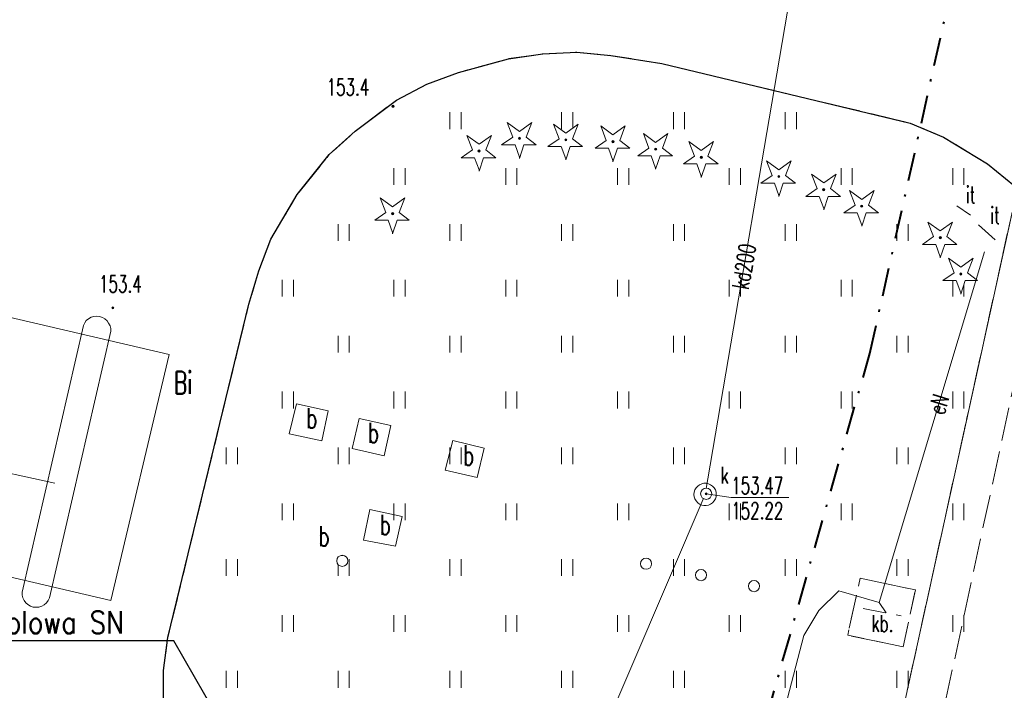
# Model space of a CAD drawing. Header units: metres. Extents: x 6434458 to 6462360, y 5631591 to 5655284.
# Tile 21 of 34: x 6443558 to 6443602, y 5639175 to 5639205. Entities that reach past the tile are written whole.
import ezdxf
from ezdxf import colors
from ezdxf.entities.mleader import LeaderData, LeaderLine
from ezdxf.enums import TextEntityAlignment as Align
from ezdxf.math import Vec2, Vec3

# ---------------------------------------------------------------- set-up
doc = ezdxf.new("R2010")
doc.units = ezdxf.units.M
doc.set_wipeout_variables(frame=1)
for name, pattern in [('DASHDOT', [25.4, 12.7, -6.35, 0, -6.35]), ('L_0_02', [0]), ('L_0_03', [1, 0.5, -0.5]), ('L_0_04', [1.5, 1, -0.5]), ('L_0_06', [2, 1.5, -0.5])]:
    doc.linetypes.add(name, pattern=pattern)
doc.layers.get('0').update_dxf_attribs({"linetype": 'CONTINUOUS', "lineweight": 18})
for name, color, linetype, lineweight in [('EGB_DzialkaEwidencyjna', 7, 'L_0_02', 18), ('EGB_KonturUzytkuGruntowego', 96, 'L_0_03', 18), ('EL-PROJ_KABEL_SN', 7, 'DASHDOT', 40), ('GES_InneUrzadzeniaTowarzyszace', 7, 'CONTINUOUS', 18), ('GES_InneUrzadzeniaTowarzyszace_P', 7, 'CONTINUOUS', 18), ('GES_PrzewodElektroenergetyczny', 1, 'CONTINUOUS', 18), ('GES_PrzewodGazowy_Projektowany', 7, 'CONTINUOUS', 18), ('GES_PrzewodKanalizacyjny', 36, 'CONTINUOUS', 18), ('GES_Rzedna', 7, 'CONTINUOUS', 18), ('GES_UrzadzeniaSiecKanalizacyjna', 7, 'CONTINUOUS', 18), ('KR_ObiektKarto', 7, 'CONTINUOUS', 18), ('OT_Budowle', 7, 'CONTINUOUS', 18), ('OT_Komunikacja', 7, 'CONTINUOUS', 18), ('OT_Rzedna', 7, 'CONTINUOUS', 18), ('OT_ZagospodarowanieTerenu', 7, 'CONTINUOUS', 18), ('OT_ZagospodarowanieTerenu_P', 7, 'CONTINUOUS', 18)]:
    doc.layers.add(name, color=color, linetype=linetype, lineweight=lineweight)
doc.layers.add('EL-OPIS_PZT', color=7, linetype='CONTINUOUS')
doc.styles.add('GW_OPISY', font='romans.shx', dxfattribs={"width": 0.85})
doc.styles.get("Standard").update_dxf_attribs({"font": 'simplex.shx'})

# ---------------------------------------------------------------- blocks, each defined once
blk = doc.blocks.new('OTZT_S')
at = {"color": 0, "linetype": 'Continuous', "lineweight": 18, "flags": 128}
for points in [[(-0.5, -0.75), (-0.5, 0.75)], [(0.5, 0.75), (0.5, -0.75)]]:
    blk.add_lwpolyline(points, dxfattribs=at)
blk = doc.blocks.new('SUPK')
at = {"color": 0, "linetype": 'Continuous', "lineweight": 18}
blk.add_wipeout([(0, -0.5), (0.25, -0.433), (0.433, -0.25), (0.5, 0), (0.433, 0.25), (0.25, 0.433), (0, 0.5), (-0.25, 0.433), (-0.433, 0.25), (-0.5, 0), (-0.433, -0.25), (-0.25, -0.433)], dxfattribs=at)
blk.add_circle((0, 0), 0.5, dxfattribs=at)
blk = doc.blocks.new('SUPP')
at = {"color": 0, "linetype": 'Continuous', "lineweight": 18}
blk.add_wipeout([(0, -0.5), (0.25, -0.433), (0.433, -0.25), (0.5, 0), (0.433, 0.25), (0.25, 0.433), (0, 0.5), (-0.25, 0.433), (-0.433, 0.25), (-0.5, 0), (-0.433, -0.25), (-0.25, -0.433)], dxfattribs=at)
blk.add_circle((0, 0), 0.5, dxfattribs=at)
blk = doc.blocks.new('SUPW_O')
at = {"color": 0, "linetype": 'Continuous', "lineweight": 18}
blk.add_wipeout([(0, -0.5), (0.25, -0.433), (0.433, -0.25), (0.5, 0), (0.433, 0.25), (0.25, 0.433), (0, 0.5), (-0.25, 0.433), (-0.433, 0.25), (-0.5, 0), (-0.433, -0.25), (-0.25, -0.433)], dxfattribs=at)
blk.add_circle((0, 0), 0.5, dxfattribs=at)
blk = doc.blocks.new('SUPS01_05')
at = {"linetype": 'Continuous', "lineweight": 13}
blk.add_hatch(color=0, dxfattribs=at).paths.add_polyline_path([(0, -0.091, 1), (0, 0.091, 1)])
at = {"color": 0, "linetype": 'Continuous', "lineweight": 13}
blk.add_circle((0, 0), 0.0906, dxfattribs=at)
blk = doc.blocks.new('OTRN')
at = {"linetype": 'Continuous', "lineweight": 13}
blk.add_hatch(color=0, dxfattribs=at).paths.add_polyline_path([(0, -0.091, 1), (0, 0.091, 1)])
at = {"color": 0, "linetype": 'Continuous', "lineweight": 13}
blk.add_circle((0, 0), 0.0906, dxfattribs=at)
blk = doc.blocks.new('OTZG')
at = {"color": 0, "linetype": 'Continuous', "lineweight": 13}
blk.add_wipeout([(0, -1.7), (-0.4, -0.6), (-1.6, -0.6), (-0.6, 0.1), (-1.1, 1.4), (0, 0.6), (1.1, 1.4), (0.6, 0.1), (1.5, -0.6), (0.4, -0.6), (0, -1.8)], dxfattribs=at)
at = {"linetype": 'Continuous', "lineweight": 13}
blk.add_hatch(color=0, dxfattribs=at).paths.add_polyline_path([(0, -0.1, 1), (0, 0.1, 1)])
at = {"color": 0, "linetype": 'Continuous', "lineweight": 13, "flags": 128}
blk.add_lwpolyline([(0, -1.7), (-0.4, -0.6), (-1.6, -0.6), (-0.6, 0.1), (-1.1, 1.4), (0, 0.6), (1.1, 1.4), (0.6, 0.1), (1.5, -0.6), (0.4, -0.6), (0, -1.8)], close=True, dxfattribs=at)
at = {"color": 0, "linetype": 'Continuous', "lineweight": 13}
blk.add_circle((0, 0), 0.1, dxfattribs=at)

msp = doc.modelspace()

# ---------------------------------------------------------------- linework, layer by layer
at = {"layer": 'EGB_DzialkaEwidencyjna', "linetype": 'CONTINUOUS', "lineweight": 18}
msp.add_line((6443607.21, 5639217.43), (6443590.05, 5639139.14), dxfattribs=at)
at = {"layer": 'EGB_KonturUzytkuGruntowego', "color": 96, "linetype": 'L_0_03', "lineweight": 18, "flags": 128}
for points in [[(6442990.6, 5639609.39), (6443068.1, 5639513.35), (6443129.24, 5639437.58), (6443184.52, 5639369.07), (6443197.1, 5639353.62), (6443245.04, 5639294.72), (6443255.84, 5639281.58), (6443303.6, 5639223.58), (6443353.99, 5639161.22), (6443407.38, 5639095.61), (6443411.6, 5639090.32), (6443440.33, 5639054.34), (6443476.41, 5639010.08), (6443474.2, 5639004.68), (6443470.05, 5638994.67), (6443538.24, 5638915.85), (6443541.29, 5638930), (6443544.55, 5638943.98), (6443590.05, 5639139.14), (6443591.51, 5639145.8), (6443607.21, 5639217.43), (6443629.54, 5639314.88), (6443668.4, 5639484.38), (6443669.43, 5639488.88), (6443673.45, 5639506.42), (6443681.42, 5639541.22), (6443684.92, 5639556.48), (6443603.59, 5639573.28), (6443557.87, 5639580.21), (6443541.91, 5639583.55), (6443520.56, 5639588.01), (6443508.07, 5639590.26), (6443475.6, 5639596.1), (6443466.84, 5639597.72), (6443453.16, 5639600.15), (6443448.95, 5639600.9), (6443448.02, 5639597.56), (6443438.9, 5639599.1), (6443396.17, 5639606.27), (6443322.18, 5639619.21), (6443251.23, 5639624.71), (6443212.99, 5639622.38), (6443134.18, 5639617.57), (6443098.93, 5639615.42)], [(6443499.2, 5639112.16), (6443513.41, 5639176.13), (6443524.41, 5639225.69), (6443526.25, 5639233.58), (6443529.4, 5639232.95), (6443531.47, 5639243.32), (6443539.31, 5639241.83), (6443537.23, 5639231.39), (6443558.67, 5639227.11), (6443577.73, 5639223.31), (6443607.21, 5639217.43), (6443591.51, 5639145.8), (6443558.05, 5639154.98), (6443550.42, 5639157.8), (6443521, 5639035.09), (6443483.97, 5639043.58)]]:
    msp.add_lwpolyline(points, close=True, dxfattribs=at)
at = {"layer": 'GES_InneUrzadzeniaTowarzyszace', "color": 1, "linetype": 'Continuous', "lineweight": 18, "flags": 128}
msp.add_lwpolyline([(6443559.42, 5639178.72), (6443559.34, 5639178.62), (6443559.24, 5639178.53), (6443559.13, 5639178.47), (6443559, 5639178.43), (6443558.87, 5639178.42), (6443558.75, 5639178.43), (6443558.62, 5639178.47), (6443558.51, 5639178.54), (6443558.41, 5639178.62), (6443558.34, 5639178.73), (6443558.28, 5639178.84), (6443558.25, 5639178.97), (6443558.25, 5639179.1), (6443560.99, 5639191.03), (6443561.05, 5639191.15), (6443561.12, 5639191.25), (6443561.22, 5639191.33), (6443561.33, 5639191.4), (6443561.46, 5639191.43), (6443561.59, 5639191.45), (6443561.71, 5639191.43), (6443561.84, 5639191.39), (6443561.95, 5639191.33), (6443562.05, 5639191.24), (6443562.12, 5639191.14), (6443562.18, 5639191.02), (6443562.21, 5639190.9), (6443562.21, 5639190.77), (6443559.47, 5639178.84)], close=True, dxfattribs=at)
at = {"layer": 'GES_InneUrzadzeniaTowarzyszace', "color": 7, "linetype": 'Continuous', "lineweight": 18, "flags": 128}
for points in [[(6443571.94, 5639187.21), (6443571.65, 5639185.87), (6443570.2, 5639186.19), (6443570.52, 5639187.52)], [(6443574.74, 5639186.56), (6443574.45, 5639185.2), (6443573.02, 5639185.52), (6443573.32, 5639186.87)], [(6443578.92, 5639185.54), (6443578.6, 5639184.23), (6443577.18, 5639184.56), (6443577.51, 5639185.89)], [(6443575.25, 5639182.49), (6443574.95, 5639181.15), (6443573.52, 5639181.42), (6443573.8, 5639182.79)]]:
    msp.add_lwpolyline(points, close=True, dxfattribs=at)
at = {"layer": 'GES_PrzewodElektroenergetyczny', "color": 1, "linetype": 'Continuous', "lineweight": 18, "flags": 128}
for points in [[(6443596.59, 5639178.63), (6443601.3, 5639194.33)], [(6443559.71, 5639183.98), (6443552.33, 5639185.58), (6443544.21, 5639187.31)], [(6443591.39, 5639160.08), (6443588.66, 5639159.65), (6443593.22, 5639177.16), (6443593.89, 5639178.27), (6443594.78, 5639179.15), (6443596.59, 5639178.63), (6443596.9, 5639178.17)]]:
    msp.add_lwpolyline(points, dxfattribs=at)
at = {"layer": 'GES_PrzewodGazowy_Projektowany', "color": 52, "linetype": 'L_0_06', "lineweight": 18, "flags": 128}
msp.add_lwpolyline([(6443608.31, 5639214.72), (6443591.87, 5639138.65), (6443589.78, 5639136.35), (6443558.2, 5639034.63)], dxfattribs=at)
at = {"layer": 'GES_PrzewodKanalizacyjny', "color": 36, "linetype": 'Continuous', "lineweight": 18, "flags": 128}
msp.add_lwpolyline([(6443577.14, 5639156.22), (6443588.8, 5639183.47), (6443592.93, 5639207.74)], dxfattribs=at)
at = {"layer": 'GES_UrzadzeniaSiecKanalizacyjna', "color": 36, "linetype": 'Continuous', "lineweight": 18, "flags": 128}
msp.add_lwpolyline([(6443589.29, 5639183.37), (6443589.26, 5639183.27), (6443589.2, 5639183.18), (6443589.13, 5639183.1), (6443589.05, 5639183.04), (6443588.95, 5639182.99), (6443588.85, 5639182.97), (6443588.75, 5639182.97), (6443588.65, 5639182.99), (6443588.55, 5639183.04), (6443588.47, 5639183.1), (6443588.4, 5639183.18), (6443588.34, 5639183.27), (6443588.31, 5639183.37), (6443588.3, 5639183.47), (6443588.31, 5639183.57), (6443588.34, 5639183.67), (6443588.4, 5639183.76), (6443588.47, 5639183.84), (6443588.55, 5639183.9), (6443588.65, 5639183.95), (6443588.75, 5639183.97), (6443588.85, 5639183.97), (6443588.95, 5639183.95), (6443589.05, 5639183.9), (6443589.13, 5639183.84), (6443589.2, 5639183.76), (6443589.26, 5639183.67), (6443589.29, 5639183.57), (6443589.3, 5639183.47)], close=True, dxfattribs=at)
at = {"layer": 'OT_Budowle', "color": 7, "linetype": 'Continuous', "lineweight": 18, "flags": 128}
msp.add_lwpolyline([(6443564.83, 5639189.73), (6443562.22, 5639178.73), (6443542.24, 5639183.4), (6443544.88, 5639194.39)], close=True, dxfattribs=at)
at = {"layer": 'OT_Komunikacja', "color": 7, "linetype": 'L_0_06', "lineweight": 18, "flags": 128}
for points in [[(6443609.92, 5639185.18), (6443609.51, 5639186.44), (6443608.96, 5639187.84), (6443608.33, 5639189.26), (6443607.3, 5639191.28), (6443606.09, 5639193.2), (6443605.25, 5639194.48), (6443604.3, 5639195.7), (6443602.64, 5639197.28), (6443601.43, 5639198.26), (6443599.47, 5639199.46), (6443597.98, 5639200.09), (6443586.86, 5639202.75), (6443584.58, 5639203.12), (6443583.06, 5639203.26), (6443581.54, 5639203.19), (6443580, 5639202.97), (6443577.77, 5639202.36), (6443576.36, 5639201.83), (6443574.99, 5639201.11), (6443573.14, 5639199.72), (6443571.99, 5639198.68), (6443570.56, 5639196.9), (6443569.37, 5639194.9), (6443568.84, 5639193.47), (6443568.39, 5639191.98), (6443564.77, 5639177.07), (6443564.57, 5639175.59), (6443564.58, 5639174.07), (6443564.72, 5639172.53), (6443565.05, 5639171.02), (6443565.52, 5639169.55), (6443566.14, 5639168.13), (6443566.92, 5639166.77), (6443567.8, 5639165.54), (6443568.81, 5639164.37), (6443569.92, 5639163.33), (6443571.21, 5639162.46), (6443572.52, 5639161.63), (6443573.89, 5639161.02), (6443575.37, 5639160.55), (6443587.25, 5639157.76), (6443588.76, 5639157.58), (6443590.26, 5639157.45), (6443591.78, 5639157.54), (6443593.29, 5639157.81), (6443594.77, 5639158.28), (6443596.2, 5639158.82), (6443597.57, 5639159.53), (6443598.88, 5639160.42), (6443600.02, 5639161.39), (6443601.09, 5639162.46), (6443602.64, 5639164.1), (6443604.4, 5639166.14), (6443606.36, 5639168.65), (6443606.46, 5639168.64), (6443599.36, 5639133.03), (6443597.06, 5639141.46), (6443593.1, 5639147.63), (6443587.49, 5639150.83), (6443550.76, 5639159.21), (6443551.43, 5639161.99), (6443546.94, 5639163.05), (6443546.6, 5639161.5), (6443537, 5639163.24), (6443535.13, 5639166.3), (6443535.6, 5639168.58), (6443538.26, 5639179.99), (6443541.27, 5639179.33), (6443541.61, 5639179.27), (6443541.95, 5639179.25), (6443542.29, 5639179.27), (6443542.63, 5639179.33), (6443542.95, 5639179.43), (6443543.27, 5639179.56), (6443543.57, 5639179.72), (6443543.85, 5639179.92), (6443544.1, 5639180.15), (6443544.33, 5639180.4), (6443544.53, 5639180.68), (6443544.69, 5639180.98), (6443544.83, 5639181.29), (6443544.92, 5639181.62), (6443552.88, 5639217.26), (6443553.89, 5639217.12), (6443557.25, 5639216.34), (6443597.68, 5639206.87), (6443599.19, 5639206.66), (6443600.72, 5639206.53), (6443602.28, 5639206.56), (6443603.8, 5639206.78), (6443605.32, 5639207.15), (6443606.74, 5639207.66), (6443608.16, 5639208.32), (6443609.5, 5639209.01), (6443611.47, 5639210.23), (6443612.68, 5639211.15), (6443613.87, 5639212.15), (6443614.89, 5639213.29), (6443615.8, 5639214.56), (6443616.81, 5639216.28), (6443617.04, 5639216.68), (6443609.98, 5639184.99)], [(6443595.74, 5639179.73), (6443598.21, 5639179.2), (6443597.66, 5639176.65), (6443595.18, 5639177.17)]]:
    msp.add_lwpolyline(points, close=True, dxfattribs=at)
at = {"layer": 'OT_Komunikacja', "color": 7, "linetype": 'Continuous', "lineweight": 25, "flags": 128}
msp.add_lwpolyline([(6443564.58, 5639174.07), (6443564.57, 5639175.59), (6443564.77, 5639177.07), (6443568.39, 5639191.98), (6443568.84, 5639193.47), (6443569.37, 5639194.9), (6443570.56, 5639196.9), (6443571.99, 5639198.68), (6443573.14, 5639199.72), (6443574.99, 5639201.11), (6443576.36, 5639201.83), (6443577.77, 5639202.36), (6443580, 5639202.97), (6443581.54, 5639203.19), (6443583.06, 5639203.26), (6443584.58, 5639203.12), (6443586.86, 5639202.75), (6443597.98, 5639200.09), (6443599.47, 5639199.46), (6443601.43, 5639198.26), (6443602.64, 5639197.28)], dxfattribs=at)
at = {"layer": 'OT_ZagospodarowanieTerenu', "color": 7, "linetype": 'L_0_04', "lineweight": 18, "flags": 128}
for points in [[(6443587.25, 5639157.76), (6443575.37, 5639160.55), (6443573.89, 5639161.02), (6443572.52, 5639161.63), (6443571.21, 5639162.46), (6443569.92, 5639163.33), (6443568.81, 5639164.37), (6443567.8, 5639165.54), (6443566.92, 5639166.77), (6443566.14, 5639168.13), (6443565.52, 5639169.55), (6443565.05, 5639171.02), (6443564.72, 5639172.53), (6443564.58, 5639174.07), (6443564.57, 5639175.59), (6443564.77, 5639177.07), (6443568.39, 5639191.98), (6443568.84, 5639193.47), (6443569.37, 5639194.9), (6443570.56, 5639196.9), (6443571.99, 5639198.68), (6443573.14, 5639199.72), (6443574.99, 5639201.11), (6443576.36, 5639201.83), (6443577.77, 5639202.36), (6443580, 5639202.97), (6443581.54, 5639203.19), (6443583.06, 5639203.26), (6443584.58, 5639203.12), (6443586.86, 5639202.75), (6443597.98, 5639200.09), (6443599.47, 5639199.46), (6443601.43, 5639198.26), (6443602.64, 5639197.28), (6443604.3, 5639195.7), (6443605.25, 5639194.48), (6443606.09, 5639193.2), (6443607.3, 5639191.28), (6443608.33, 5639189.26), (6443608.96, 5639187.84), (6443609.51, 5639186.44), (6443609.92, 5639185.18), (6443609.98, 5639184.99), (6443606.46, 5639168.64), (6443606.36, 5639168.65), (6443604.4, 5639166.14), (6443602.64, 5639164.1), (6443601.09, 5639162.46), (6443600.02, 5639161.39), (6443598.88, 5639160.42), (6443597.57, 5639159.53), (6443596.2, 5639158.82), (6443594.77, 5639158.28), (6443593.29, 5639157.81), (6443591.78, 5639157.54), (6443590.26, 5639157.45), (6443588.76, 5639157.58)], [(6443597.66, 5639176.65), (6443598.21, 5639179.2), (6443595.74, 5639179.73), (6443595.18, 5639177.17)]]:
    msp.add_lwpolyline(points, close=True, dxfattribs=at)
for points in [[(6443600.67, 5639195.97), (6443600.07, 5639196.39)], [(6443601.78, 5639194.87), (6443600.84, 5639195.71)], [(6443595.88, 5639178.36), (6443597.58, 5639178.04)]]:
    msp.add_lwpolyline(points, dxfattribs=at)

# ---------------------------------------------------------------- block references
at = {"layer": 'KR_ObiektKarto', "linetype": 'Continuous', "xscale": 0.5, "yscale": 0.5, "zscale": 0.5}
for p in [(6443577.633, 5639200.197), (6443582.633, 5639200.197), (6443587.633, 5639200.197), (6443592.633, 5639200.197), (6443575.133, 5639197.697), (6443580.133, 5639197.697), (6443585.133, 5639197.697), (6443590.133, 5639197.697), (6443595.133, 5639197.697), (6443600.133, 5639197.697), (6443572.633, 5639195.197), (6443577.633, 5639195.197), (6443582.633, 5639195.197), (6443587.633, 5639195.197), (6443592.633, 5639195.197), (6443597.633, 5639195.197), (6443570.133, 5639192.697), (6443575.133, 5639192.697), (6443580.133, 5639192.697), (6443585.133, 5639192.697), (6443590.133, 5639192.697), (6443595.133, 5639192.697), (6443600.133, 5639192.697), (6443572.633, 5639190.197), (6443577.633, 5639190.197), (6443582.633, 5639190.197), (6443587.633, 5639190.197), (6443592.633, 5639190.197), (6443597.633, 5639190.197), (6443570.133, 5639187.697), (6443575.133, 5639187.697), (6443580.133, 5639187.697), (6443585.133, 5639187.697), (6443590.133, 5639187.697), (6443595.133, 5639187.697), (6443600.133, 5639187.697), (6443567.633, 5639185.197), (6443572.633, 5639185.197), (6443577.633, 5639185.197), (6443582.633, 5639185.197), (6443587.633, 5639185.197), (6443592.633, 5639185.197), (6443597.633, 5639185.197), (6443570.133, 5639182.697), (6443575.133, 5639182.697), (6443580.133, 5639182.697), (6443585.133, 5639182.697), (6443590.133, 5639182.697), (6443595.133, 5639182.697), (6443600.133, 5639182.697), (6443567.633, 5639180.197), (6443572.633, 5639180.197), (6443577.633, 5639180.197), (6443582.633, 5639180.197), (6443587.633, 5639180.197), (6443592.633, 5639180.197), (6443597.633, 5639180.197), (6443570.133, 5639177.697), (6443575.133, 5639177.697), (6443580.133, 5639177.697), (6443585.133, 5639177.697), (6443590.133, 5639177.697), (6443600.133, 5639177.697), (6443567.633, 5639175.197), (6443572.633, 5639175.197), (6443577.633, 5639175.197), (6443582.633, 5639175.197), (6443587.633, 5639175.197), (6443592.633, 5639175.197), (6443597.633, 5639175.197)]:
    msp.add_blockref('OTZT_S', p, dxfattribs=at)
at = {"layer": 'OT_Rzedna', "linetype": 'Continuous', "xscale": 0.5, "yscale": 0.5, "zscale": 0.5}
for p in [(6443574.84, 5639200.84), (6443562.31, 5639191.82)]:
    msp.add_blockref('OTRN', p, dxfattribs=at)

# ---------------------------------------------------------------- texts
at = {"layer": 'EGB_KonturUzytkuGruntowego', "color": 96, "lineweight": 20, "width": 0.66}
msp.add_text('Bi', height=1, dxfattribs=at).set_placement((6443565.04, 5639187.667), align=Align.BOTTOM_LEFT)
at = {"layer": 'GES_InneUrzadzeniaTowarzyszace', "color": 7, "lineweight": 18, "width": 0.66}
for p in [(6443570.96, 5639186.16), (6443573.72, 5639185.51), (6443577.98, 5639184.5), (6443574.25, 5639181.39)]:
    msp.add_text('b', height=0.9, dxfattribs=at).set_placement(p, align=Align.BOTTOM_LEFT)
at = {"layer": 'GES_InneUrzadzeniaTowarzyszace_P', "color": 7, "lineweight": 15, "width": 0.66}
msp.add_text('k', height=0.75, dxfattribs=at).set_placement((6443589.5, 5639183.73), align=Align.BOTTOM_LEFT)
at = {"layer": 'GES_InneUrzadzeniaTowarzyszace_P', "color": 7, "lineweight": 18, "width": 0.66}
msp.add_text('b', height=0.9, dxfattribs=at).set_placement((6443571.51, 5639180.88), align=Align.BOTTOM_LEFT)
at = {"layer": 'GES_PrzewodElektroenergetyczny', "color": 1, "lineweight": 15, "width": 0.66}
msp.add_text('eN', height=0.75, rotation=73.3, dxfattribs=at).set_placement((6443599.13, 5639187.1), align=Align.MIDDLE_LEFT)
at = {"layer": 'GES_PrzewodKanalizacyjny', "color": 36, "lineweight": 15, "width": 0.66}
msp.add_text('kd200', height=0.75, rotation=80.3, dxfattribs=at).set_placement((6443590.37, 5639192.67), align=Align.MIDDLE_LEFT)
at = {"layer": 'GES_Rzedna', "color": 36, "lineweight": 15, "width": 0.66}
for s, p in [('%%U153.47', (6443589.97, 5639183.265)), ('152.22', (6443589.97, 5639182.14))]:
    msp.add_text(s, height=0.75, dxfattribs=at).set_placement(p, align=Align.BOTTOM_LEFT)
at = {"layer": 'OT_Komunikacja', "color": 7, "lineweight": 15, "width": 0.66}
msp.add_text('kb.', height=0.75, dxfattribs=at).set_placement((6443596.25, 5639177.1), align=Align.BOTTOM_LEFT)
at = {"layer": 'OT_Rzedna', "color": 7, "lineweight": 15, "width": 0.66}
for p in [(6443571.87, 5639201.1), (6443561.69, 5639192.29)]:
    msp.add_text('153.4', height=0.75, dxfattribs=at).set_placement(p, align=Align.BOTTOM_LEFT)
at = {"layer": 'OT_ZagospodarowanieTerenu', "color": 7, "lineweight": 15, "width": 0.66}
for p in [(6443600.47, 5639196.28), (6443601.56, 5639195.36)]:
    msp.add_text('it', height=0.75, dxfattribs=at).set_placement(p, align=Align.BOTTOM_LEFT)

# ---------------------------------------------------------------- leaders
at = {"layer": 'EL-OPIS_PZT'}
ml = msp.add_multileader_mtext('Standard', dxfattribs=at)
ml.set_content('\\A1;projektowana linia kablowa SN\\PL=826m/880m', color=256, style='GW_OPISY')
ml.set_leader_properties(color=256, linetype='ByLayer', lineweight=-1)
ml.build(insert=Vec2(0, 0))
ml.multileader.update_dxf_attribs({"text_left_attachment_type": 6, "text_right_attachment_type": 6, "dogleg_length": 0, "arrow_head_size": 0.8})
ctx = ml.context
ctx.base_point, ctx.char_height, ctx.arrow_head_size, ctx.landing_gap_size, ctx.plane_origin = Vec3(6443545.284, 5639176.915), 1, 0.8, 0, Vec3(6443583.492, 5639144.73)
ctx.left_attachment, ctx.right_attachment = 6, 6
notes = []
notes.append((ctx, [(0, (1, 1, 0), (6443565.037, 5639176.915), (-1, 0), 0, [(0, [(6443583.492, 5639144.73)], 0, [])])]))
ctx.mtext.insert, ctx.mtext.flow_direction = Vec3(6443545.284, 5639178.248), 5
for ctx, leaders in notes:
    for number, flags, end, landing, length, lines in leaders:
        leader = LeaderData()
        leader.index, (leader.has_last_leader_line, leader.has_dogleg_vector, leader.attachment_direction) = number, flags
        leader.last_leader_point, leader.dogleg_vector, leader.dogleg_length = Vec3(end), Vec3(landing), length
        for number, points, colour, breaks in lines:
            line = LeaderLine()
            line.index, line.vertices, line.color, line.breaks = number, Vec3.list(points), colors.encode_raw_color(colour), breaks
            leader.lines.append(line)
        ctx.leaders.append(leader)

# ---------------------------------------------------------------- next in the draw order: block references
at = {"layer": 'GES_InneUrzadzeniaTowarzyszace_P', "linetype": 'Continuous', "xscale": 0.5, "yscale": 0.5, "zscale": 0.5}
for name, p in [('SUPW_O', (6443588.85, 5639183.5)), ('SUPP', (6443586.16, 5639180.37)), ('SUPP', (6443588.62, 5639179.86)), ('SUPP', (6443590.99, 5639179.37))]:
    msp.add_blockref(name, p, dxfattribs=at)
at = {"layer": 'GES_InneUrzadzeniaTowarzyszace_P', "linetype": 'Continuous', "xscale": 0.5, "yscale": 0.5, "zscale": 0.5, "rotation": 346.49}
msp.add_blockref('SUPK', (6443572.57, 5639180.5), dxfattribs=at)
at = {"layer": 'OT_ZagospodarowanieTerenu_P', "color": 96, "linetype": 'Continuous', "xscale": 0.5, "yscale": 0.5, "zscale": 0.5}
for p in [(6443580.5, 5639199.41), (6443582.57, 5639199.34), (6443584.68, 5639199.26), (6443578.69, 5639198.84), (6443586.59, 5639198.92), (6443588.63, 5639198.56), (6443592.1, 5639197.7), (6443595.81, 5639196.37), (6443574.82, 5639196.04), (6443600.24, 5639193.34)]:
    msp.add_blockref('OTZG', p, dxfattribs=at)

# ---------------------------------------------------------------- next in the draw order: linework, layer by layer
at = {"layer": 'GES_Rzedna', "color": 7, "linetype": 'Continuous', "lineweight": 13, "flags": 128}
msp.add_lwpolyline([(6443592.548, 5639183.327), (6443589.97, 5639183.327), (6443588.85, 5639183.5)], dxfattribs=at)

# ---------------------------------------------------------------- next in the draw order: block references
at = {"layer": 'GES_Rzedna', "color": 36, "linetype": 'Continuous', "xscale": 0.5, "yscale": 0.5, "zscale": 0.5}
msp.add_blockref('SUPS01_05', (6443588.85, 5639183.5), dxfattribs=at)
at = {"layer": 'OT_ZagospodarowanieTerenu_P', "color": 96, "linetype": 'Continuous', "xscale": 0.5, "yscale": 0.5, "zscale": 0.5}
for p in [(6443594.11, 5639197.11), (6443599.32, 5639194.96)]:
    msp.add_blockref('OTZG', p, dxfattribs=at)

# ---------------------------------------------------------------- next in the draw order: linework, layer by layer
at = {"layer": 'EL-PROJ_KABEL_SN', "ltscale": 0.1, "elevation": 0.025}
msp.add_lwpolyline([(6443578.6, 5639142.307), (6443578.98, 5639143.805), (6443582.919, 5639142.981), (6443596.172, 5639189.785), (6443600.345, 5639208.453), (6443604.052, 5639208.044), (6443607.263, 5639209.874), (6443607.498, 5639210.963), (6443608.736, 5639216.955)], dxfattribs=at)

doc.saveas('drawing.dxf')
